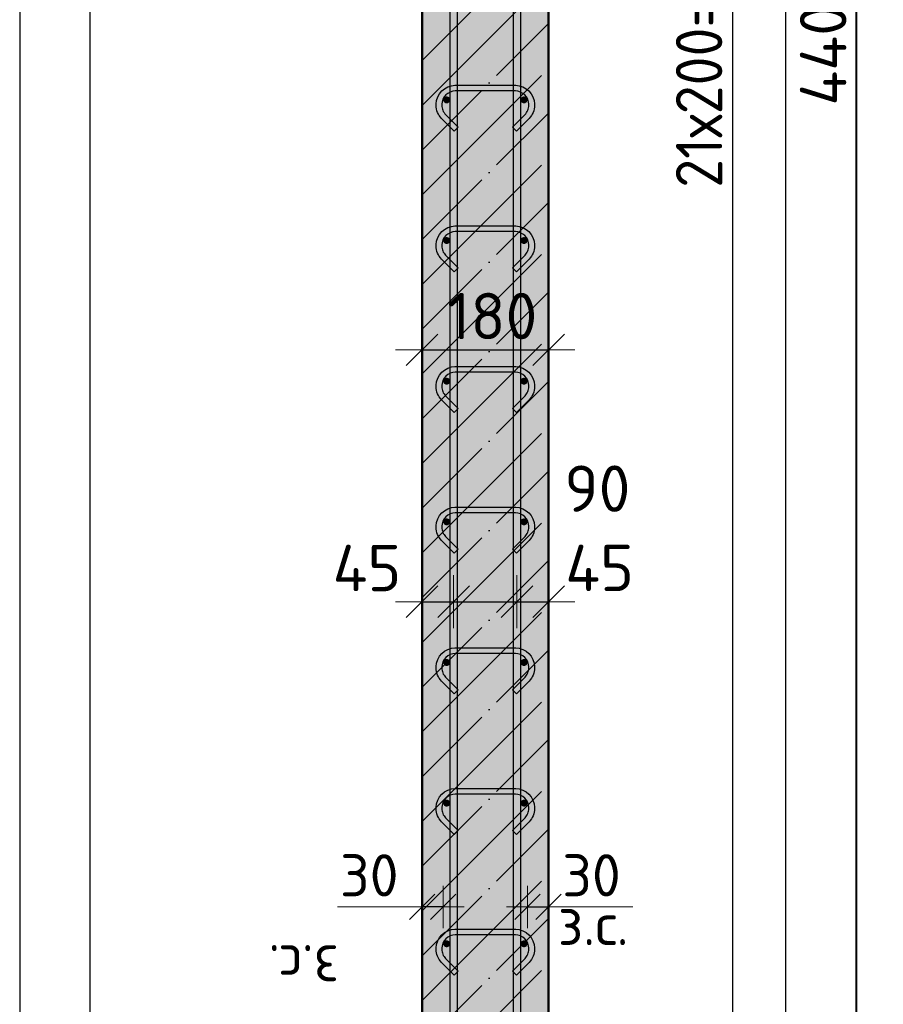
# Model space of a CAD drawing. Header units: millimetres. Extents: x 10987 to 63485, y -5166 to 39219.
# Tile 14 of 43: x 22976 to 24204, y 2448 to 3848. Entities that reach past the tile are written whole.
import ezdxf

# ---------------------------------------------------------------- set-up
doc = ezdxf.new("R2010")
doc.units = ezdxf.units.MM
doc.header["$PDMODE"] = 65
doc.linetypes.add('______11', pattern=[150, 120, -15, 0, -15])
doc.linetypes.add('______5', pattern=[330, 240, -30, 30, -30])
for name, color, linetype, lineweight in [('Standard', 7, 'Continuous', 25), ('Арм.стержн. вертикальными 1', 22, 'Continuous', 35), ('Арм.стержн.горизонт. 1', 180, 'Continuous', 35), ('Размерная линия_ общее', 7, 'Continuous', 13), ('Размерная линия_ общее_1', 7, 'Continuous', 13)]:
    doc.layers.add(name, color=color, linetype=linetype, lineweight=lineweight)
doc.layers.add('Арм.стержн.Стяжки', color=7, linetype='Continuous', lineweight=35, true_color=0x501e0f)
doc.styles.add('ISOCPEUR', font='ISOCPEUR')
doc.dimstyles.new('DIMSTYLE_3', dxfattribs={"dimtxt": 66, "dimasz": 75, "dimexe": 0, "dimexo": 0, "dimgap": 33, "dimtad": 2, "dimdec": 0, "dimrnd": 5, "dimzin": 12, "dimdsep": 46, "dimtxsty": 'ISOCPEUR', "dimblk1": 'ALL_ML_STRICH', "dimblk2": 'ALL_ML_STRICH', "dimsah": 1, "dimcen": 0, "dimclrd": 7, "dimclre": 256, "dimclrt": 7, "dimadec": 0, "dimazin": 0, "dimtfac": 1, "dimtdec": 0, "dimtix": 1, "dimtmove": 2, "dimatfit": 3, "dimfxl": 0, "dimtvp": 1.2, "dimtzin": 0, "dimlwd": 0, "dimlwe": -3, "dimarcsym": 0})
doc.dimstyles.new('DIMSTYLE_6', dxfattribs={"dimtxt": 66, "dimasz": 75, "dimexe": 0, "dimexo": 0, "dimgap": 33, "dimtad": 2, "dimdec": 0, "dimrnd": 5, "dimzin": 12, "dimdsep": 46, "dimtxsty": 'ISOCPEUR', "dimblk1": 'ALL_ML_STRICH', "dimblk2": 'ALL_ML_STRICH', "dimsah": 1, "dimcen": 0, "dimclrd": 7, "dimclre": 256, "dimclrt": 7, "dimadec": 0, "dimazin": 0, "dimtfac": 1, "dimtdec": 0, "dimtix": 1, "dimtmove": 2, "dimatfit": 3, "dimfxl": 0, "dimtzin": 0, "dimlwd": 0, "dimlwe": -3, "dimarcsym": 0})
doc.dimstyles.new('DIMSTYLE_9', dxfattribs={"dimtxt": 60, "dimasz": 60, "dimexe": 0, "dimexo": 0.001, "dimgap": 30, "dimtad": 2, "dimdec": 0, "dimrnd": 5, "dimzin": 12, "dimdsep": 46, "dimtxsty": 'ISOCPEUR', "dimblk1": 'ALL_ML_STRICH', "dimblk2": 'ALL_ML_STRICH', "dimsah": 1, "dimcen": 0, "dimse1": 1, "dimse2": 1, "dimclrd": 7, "dimclre": 256, "dimclrt": 7, "dimadec": 0, "dimazin": 0, "dimtfac": 1, "dimtdec": 0, "dimtix": 1, "dimtmove": 2, "dimatfit": 3, "dimfxl": 0, "dimtvp": 1.2, "dimtzin": 0, "dimlwd": 0, "dimlwe": -3, "dimarcsym": 0})

# ---------------------------------------------------------------- blocks, each defined once
blk = doc.blocks.new('ALL_ML_STRICH')
at = {"color": 0, "linetype": 'ByBlock', "lineweight": -2}
for p, q in [((0, -0.5), (0, 0.5)), ((-0.3, -0.3), (0.3, 0.3)), ((-1, 0), (0.5, 0))]:
    blk.add_line(p, q, dxfattribs=at)
blk = doc.blocks.new('*D49')
at = {"layer": 'DEFPOINTS', "color": 7, "linetype": 'Continuous', "lineweight": 13, "transparency": 33554687}
for p in [(23547.6, 3388.4), (23547.6, 3378.4), (23727.6, 3386.7)]:
    blk.add_point(p, dxfattribs=at)
at = {"layer": 'Размерная линия_ общее', "color": 253, "linetype": 'Continuous', "lineweight": -2, "true_color": 0xa0a0a0, "transparency": 33554687}
for p, q in [((23547.6, 3378.4), (23547.6, 3378.4)), ((23727.6, 3378.4), (23727.6, 3378.4))]:
    blk.add_line(p, q, dxfattribs=at)
at = {"layer": 'Размерная линия_ общее', "color": 7, "linetype": 'Continuous', "lineweight": -2, "transparency": 33554687}
blk.add_line((23547.6, 3378.4), (23727.6, 3378.4), dxfattribs=at)
at = {"layer": 'Размерная линия_ общее', "color": 7, "linetype": 'Continuous', "lineweight": 13, "transparency": 33554687, "xscale": 75, "yscale": 75, "zscale": 75, "rotation": 180}
blk.add_blockref('ALL_ML_STRICH', (23547.6, 3378.4), dxfattribs=at)
at = {"layer": 'Размерная линия_ общее', "color": 7, "linetype": 'Continuous', "lineweight": 13, "transparency": 33554687, "xscale": 75, "yscale": 75, "zscale": 75}
blk.add_blockref('ALL_ML_STRICH', (23727.6, 3378.4), dxfattribs=at)
at = {"layer": 'Размерная линия_ общее', "color": 7, "linetype": 'Continuous', "lineweight": 13, "transparency": 33554687, "insert": (23647.5, 3426.4), "char_height": 66, "width": 198, "attachment_point": 5, "style": 'ISOCPEUR'}
blk.add_mtext('\\A1;{180}', dxfattribs=at)
blk = doc.blocks.new('*D50')
at = {"layer": 'DEFPOINTS', "color": 7, "linetype": 'Continuous', "lineweight": 13, "transparency": 33554687}
for p in [(23697.6, 2586.2), (23697.6, 2577.5), (23727.6, 2577.5)]:
    blk.add_point(p, dxfattribs=at)
at = {"layer": 'Размерная линия_ общее_1', "color": 7, "linetype": 'Continuous', "lineweight": -2, "transparency": 33554687}
blk.add_line((23697.6, 2586.2), (23727.6, 2586.2), dxfattribs=at)
at = {"layer": 'Размерная линия_ общее_1', "color": 7, "linetype": 'Continuous', "lineweight": 13, "transparency": 33554687, "xscale": 60, "yscale": 60, "zscale": 60, "rotation": 180}
blk.add_blockref('ALL_ML_STRICH', (23697.6, 2586.2), dxfattribs=at)
at = {"layer": 'Размерная линия_ общее_1', "color": 7, "linetype": 'Continuous', "lineweight": 13, "transparency": 33554687, "xscale": 60, "yscale": 60, "zscale": 60}
blk.add_blockref('ALL_ML_STRICH', (23727.6, 2586.2), dxfattribs=at)
at = {"layer": 'Размерная линия_ общее_1', "color": 7, "linetype": 'Continuous', "lineweight": 13, "transparency": 33554687, "insert": (23788.6, 2631.2), "char_height": 60, "width": 120, "attachment_point": 5, "style": 'ISOCPEUR'}
blk.add_mtext('\\A1;{30}', dxfattribs=at)
at = {"layer": 'Размерная линия_ общее_1', "color": 7, "linetype": 'Continuous', "lineweight": 13, "transparency": 33554687, "insert": (23740.7, 2592), "char_height": 60, "width": 3, "attachment_point": 1, "line_spacing_factor": 0.60241, "style": 'ISOCPEUR'}
blk.add_mtext('з.с.', dxfattribs=at)
blk = doc.blocks.new('*D51')
at = {"layer": 'DEFPOINTS', "color": 7, "linetype": 'Continuous', "lineweight": 13, "transparency": 33554687}
for p in [(23547.6, 2577.5), (23577.6, 2586.2), (23577.6, 2577.5)]:
    blk.add_point(p, dxfattribs=at)
at = {"layer": 'Размерная линия_ общее_1', "color": 7, "linetype": 'Continuous', "lineweight": -2, "transparency": 33554687}
blk.add_line((23577.6, 2586.2), (23547.6, 2586.2), dxfattribs=at)
at = {"layer": 'Размерная линия_ общее_1', "color": 7, "linetype": 'Continuous', "lineweight": 13, "transparency": 33554687, "xscale": 60, "yscale": 60, "zscale": 60}
for p, rotation in [((23577.6, 2586.2), 360), ((23547.6, 2586.2), 180)]:
    blk.add_blockref('ALL_ML_STRICH', p, dxfattribs=dict(at, rotation=rotation))
at = {"layer": 'Размерная линия_ общее_1', "color": 7, "linetype": 'Continuous', "lineweight": 13, "transparency": 33554687, "insert": (23472.6, 2631.2), "char_height": 60, "width": 120, "attachment_point": 5, "style": 'ISOCPEUR'}
blk.add_mtext('\\A1;{30}', dxfattribs=at)
at = {"layer": 'Размерная линия_ общее_1', "color": 7, "linetype": 'Continuous', "lineweight": 13, "transparency": 33554687, "insert": (23429.6, 2472), "char_height": 60, "width": 3, "attachment_point": 1, "rotation": 180, "line_spacing_factor": 0.60241, "style": 'ISOCPEUR'}
blk.add_mtext('з.с.', dxfattribs=at)
blk = doc.blocks.new('*D52')
at = {"layer": 'DEFPOINTS', "color": 7, "linetype": 'Continuous', "lineweight": 13, "transparency": 33554687}
for p in [(23547.6, 3020.3), (23592.6, 3020.2), (23547.6, 2979.3)]:
    blk.add_point(p, dxfattribs=at)
at = {"layer": 'Размерная линия_ общее', "color": 253, "linetype": 'Continuous', "lineweight": -2, "true_color": 0xa0a0a0, "transparency": 33554687}
for p, q in [((23547.6, 2999.3), (23547.6, 3020.3)), ((23592.6, 3020.3), (23592.6, 3020.3))]:
    blk.add_line(p, q, dxfattribs=at)
at = {"layer": 'Размерная линия_ общее', "color": 7, "linetype": 'Continuous', "lineweight": -2, "transparency": 33554687}
blk.add_line((23547.6, 3020.3), (23592.6, 3020.3), dxfattribs=at)
at = {"layer": 'Размерная линия_ общее', "color": 7, "linetype": 'Continuous', "lineweight": 13, "transparency": 33554687, "xscale": 75, "yscale": 75, "zscale": 75, "rotation": 180}
blk.add_blockref('ALL_ML_STRICH', (23547.6, 3020.3), dxfattribs=at)
at = {"layer": 'Размерная линия_ общее', "color": 7, "linetype": 'Continuous', "lineweight": 13, "transparency": 33554687, "xscale": 75, "yscale": 75, "zscale": 75}
blk.add_blockref('ALL_ML_STRICH', (23592.6, 3020.3), dxfattribs=at)
at = {"layer": 'Размерная линия_ общее', "color": 7, "linetype": 'Continuous', "lineweight": 13, "transparency": 33554687, "insert": (23469.3, 3068.1), "char_height": 66, "width": 132, "attachment_point": 5, "style": 'ISOCPEUR'}
blk.add_mtext('\\A1;{45}', dxfattribs=at)
blk = doc.blocks.new('*D53')
at = {"layer": 'DEFPOINTS', "color": 7, "linetype": 'Continuous', "lineweight": 13, "transparency": 33554687}
for p in [(23592.6, 3020.3), (23592.6, 3020.2), (23682.6, 3022.3)]:
    blk.add_point(p, dxfattribs=at)
at = {"layer": 'Размерная линия_ общее', "color": 253, "linetype": 'Continuous', "lineweight": -2, "true_color": 0xa0a0a0, "transparency": 33554687}
for p, q in [((23592.6, 3020.3), (23592.6, 3020.3)), ((23682.6, 3020.3), (23682.6, 3020.3))]:
    blk.add_line(p, q, dxfattribs=at)
at = {"layer": 'Размерная линия_ общее', "color": 7, "linetype": 'Continuous', "lineweight": -2, "transparency": 33554687}
blk.add_line((23592.6, 3020.3), (23682.6, 3020.3), dxfattribs=at)
at = {"layer": 'Размерная линия_ общее', "color": 7, "linetype": 'Continuous', "lineweight": 13, "transparency": 33554687, "xscale": 75, "yscale": 75, "zscale": 75, "rotation": 180}
blk.add_blockref('ALL_ML_STRICH', (23592.6, 3020.3), dxfattribs=at)
at = {"layer": 'Размерная линия_ общее', "color": 7, "linetype": 'Continuous', "lineweight": 13, "transparency": 33554687, "xscale": 75, "yscale": 75, "zscale": 75}
blk.add_blockref('ALL_ML_STRICH', (23682.6, 3020.3), dxfattribs=at)
at = {"layer": 'Размерная линия_ общее', "color": 7, "linetype": 'Continuous', "lineweight": 13, "transparency": 33554687, "insert": (23797, 3181), "char_height": 66, "width": 132, "attachment_point": 5, "style": 'ISOCPEUR'}
blk.add_mtext('\\A1;{90}', dxfattribs=at)
blk = doc.blocks.new('*D54')
at = {"layer": 'DEFPOINTS', "color": 7, "linetype": 'Continuous', "lineweight": 13, "transparency": 33554687}
for p in [(23682.6, 3022.3), (23682.6, 3020.3), (23727.6, 2982.8)]:
    blk.add_point(p, dxfattribs=at)
at = {"layer": 'Размерная линия_ общее', "color": 253, "linetype": 'Continuous', "lineweight": -2, "true_color": 0xa0a0a0, "transparency": 33554687}
for p, q in [((23682.6, 3020.3), (23682.6, 3020.3)), ((23727.6, 3002.8), (23727.6, 3020.3))]:
    blk.add_line(p, q, dxfattribs=at)
at = {"layer": 'Размерная линия_ общее', "color": 7, "linetype": 'Continuous', "lineweight": -2, "transparency": 33554687}
blk.add_line((23682.6, 3020.3), (23727.6, 3020.3), dxfattribs=at)
at = {"layer": 'Размерная линия_ общее', "color": 7, "linetype": 'Continuous', "lineweight": 13, "transparency": 33554687, "xscale": 75, "yscale": 75, "zscale": 75, "rotation": 180}
blk.add_blockref('ALL_ML_STRICH', (23682.6, 3020.3), dxfattribs=at)
at = {"layer": 'Размерная линия_ общее', "color": 7, "linetype": 'Continuous', "lineweight": 13, "transparency": 33554687, "xscale": 75, "yscale": 75, "zscale": 75}
blk.add_blockref('ALL_ML_STRICH', (23727.6, 3020.3), dxfattribs=at)
at = {"layer": 'Размерная линия_ общее', "color": 7, "linetype": 'Continuous', "lineweight": 13, "transparency": 33554687, "insert": (23800.1, 3068.3), "char_height": 66, "width": 132, "attachment_point": 5, "style": 'ISOCPEUR'}
blk.add_mtext('\\A1;{45}', dxfattribs=at)
blk = doc.blocks.new('*D243')
at = {"layer": 'DEFPOINTS', "color": 7, "linetype": 'Continuous', "lineweight": 13, "transparency": 33554687}
for p in [(23692.6, 5933.8), (23692.6, 1733.8), (23989.6, 1733.8)]:
    blk.add_point(p, dxfattribs=at)
at = {"layer": 'Размерная линия_ общее', "color": 253, "linetype": 'Continuous', "lineweight": -2, "true_color": 0xa0a0a0, "transparency": 33554687}
for p, q in [((23712.6, 5933.8), (23989.6, 5933.8)), ((23712.6, 1733.8), (23989.6, 1733.8))]:
    blk.add_line(p, q, dxfattribs=at)
at = {"layer": 'Размерная линия_ общее', "color": 7, "linetype": 'Continuous', "lineweight": -2, "transparency": 33554687}
blk.add_line((23989.6, 1733.8), (23989.6, 5933.8), dxfattribs=at)
at = {"layer": 'Размерная линия_ общее', "color": 7, "linetype": 'Continuous', "lineweight": 13, "transparency": 33554687, "xscale": 75, "yscale": 75, "zscale": 75}
for p, rotation in [((23989.6, 5933.8), 90), ((23989.6, 1733.8), 270)]:
    blk.add_blockref('ALL_ML_STRICH', p, dxfattribs=dict(at, rotation=rotation))
at = {"layer": 'Размерная линия_ общее', "color": 7, "linetype": 'Continuous', "lineweight": 13, "transparency": 33554687, "insert": (23908.6, 3608.8), "char_height": 66, "width": 3.3, "attachment_point": 1, "rotation": 90, "line_spacing_factor": 0.60241, "style": 'ISOCPEUR'}
blk.add_mtext('\\W0.91;21х200=4200', dxfattribs=at)
blk = doc.blocks.new('*D245')
at = {"layer": 'DEFPOINTS', "color": 7, "linetype": 'Continuous', "lineweight": 13, "transparency": 33554687}
for p in [(24039.9, 6023.8), (23727.6, 1623.8), (24166, 1623.8)]:
    blk.add_point(p, dxfattribs=at)
at = {"layer": 'Размерная линия_ общее', "color": 253, "linetype": 'Continuous', "lineweight": -2, "true_color": 0xa0a0a0, "transparency": 33554687}
for p, q in [((24059.9, 6023.8), (24166, 6023.8)), ((23747.6, 1623.8), (24166, 1623.8))]:
    blk.add_line(p, q, dxfattribs=at)
at = {"layer": 'Размерная линия_ общее', "color": 7, "linetype": 'Continuous', "lineweight": -2, "transparency": 33554687}
blk.add_line((24166, 1623.8), (24166, 6023.8), dxfattribs=at)
at = {"layer": 'Размерная линия_ общее', "color": 7, "linetype": 'Continuous', "lineweight": 13, "transparency": 33554687, "xscale": 75, "yscale": 75, "zscale": 75}
for p, rotation in [((24166, 6023.8), 90), ((24166, 1623.8), 270)]:
    blk.add_blockref('ALL_ML_STRICH', p, dxfattribs=dict(at, rotation=rotation))
at = {"layer": 'Размерная линия_ общее', "color": 7, "linetype": 'Continuous', "lineweight": 13, "transparency": 33554687, "insert": (24118, 3820.5), "char_height": 66, "width": 264, "attachment_point": 5, "rotation": 90, "style": 'ISOCPEUR'}
blk.add_mtext('\\A1;{4400}', dxfattribs=at)

msp = doc.modelspace()

# ---------------------------------------------------------------- hatches: boundary and pattern name
at = {"layer": 'Standard', "linetype": 'Continuous', "lineweight": -3, "transparency": 33554687}
msp.add_hatch(color=7, dxfattribs=at).paths.add_polyline_path([(23727.6, 1623.8), (23727.6, 6023.8), (23547.6, 6023.8), (23547.6, 1623.8)])
at = {"layer": 'Арм.стержн.горизонт. 1', "linetype": 'Continuous', "lineweight": 50, "transparency": 33554687}
for points in [[(23587.6, 3733.8), (23587.3, 3735.7), (23586.2, 3737.4), (23584.6, 3738.4), (23582.6, 3738.8), (23580.7, 3738.4), (23579.1, 3737.4), (23578, 3735.7), (23577.6, 3733.8), (23578, 3731.9), (23579.1, 3730.3), (23580.7, 3729.2), (23582.6, 3728.8), (23584.6, 3729.2), (23586.2, 3730.3), (23587.3, 3731.9)], [(23697.6, 3733.8), (23697.3, 3735.7), (23696.2, 3737.4), (23694.6, 3738.4), (23692.6, 3738.8), (23690.7, 3738.4), (23689.1, 3737.4), (23688, 3735.7), (23687.6, 3733.8), (23688, 3731.9), (23689.1, 3730.3), (23690.7, 3729.2), (23692.6, 3728.8), (23694.6, 3729.2), (23696.2, 3730.3), (23697.3, 3731.9)], [(23587.6, 3533.8), (23587.3, 3535.7), (23586.2, 3537.4), (23584.6, 3538.4), (23582.6, 3538.8), (23580.7, 3538.4), (23579.1, 3537.4), (23578, 3535.7), (23577.6, 3533.8), (23578, 3531.9), (23579.1, 3530.3), (23580.7, 3529.2), (23582.6, 3528.8), (23584.6, 3529.2), (23586.2, 3530.3), (23587.3, 3531.9)], [(23697.6, 3533.8), (23697.3, 3535.7), (23696.2, 3537.4), (23694.6, 3538.4), (23692.6, 3538.8), (23690.7, 3538.4), (23689.1, 3537.4), (23688, 3535.7), (23687.6, 3533.8), (23688, 3531.9), (23689.1, 3530.3), (23690.7, 3529.2), (23692.6, 3528.8), (23694.6, 3529.2), (23696.2, 3530.3), (23697.3, 3531.9)], [(23587.6, 3333.8), (23587.3, 3335.7), (23586.2, 3337.4), (23584.6, 3338.4), (23582.6, 3338.8), (23580.7, 3338.4), (23579.1, 3337.4), (23578, 3335.7), (23577.6, 3333.8), (23578, 3331.9), (23579.1, 3330.3), (23580.7, 3329.2), (23582.6, 3328.8), (23584.6, 3329.2), (23586.2, 3330.3), (23587.3, 3331.9)], [(23697.6, 3333.8), (23697.3, 3335.7), (23696.2, 3337.4), (23694.6, 3338.4), (23692.6, 3338.8), (23690.7, 3338.4), (23689.1, 3337.4), (23688, 3335.7), (23687.6, 3333.8), (23688, 3331.9), (23689.1, 3330.3), (23690.7, 3329.2), (23692.6, 3328.8), (23694.6, 3329.2), (23696.2, 3330.3), (23697.3, 3331.9)], [(23587.6, 3133.8), (23587.3, 3135.7), (23586.2, 3137.4), (23584.6, 3138.4), (23582.6, 3138.8), (23580.7, 3138.4), (23579.1, 3137.4), (23578, 3135.7), (23577.6, 3133.8), (23578, 3131.9), (23579.1, 3130.3), (23580.7, 3129.2), (23582.6, 3128.8), (23584.6, 3129.2), (23586.2, 3130.3), (23587.3, 3131.9)], [(23697.6, 3133.8), (23697.3, 3135.7), (23696.2, 3137.4), (23694.6, 3138.4), (23692.6, 3138.8), (23690.7, 3138.4), (23689.1, 3137.4), (23688, 3135.7), (23687.6, 3133.8), (23688, 3131.9), (23689.1, 3130.3), (23690.7, 3129.2), (23692.6, 3128.8), (23694.6, 3129.2), (23696.2, 3130.3), (23697.3, 3131.9)], [(23587.6, 2933.8), (23587.3, 2935.7), (23586.2, 2937.4), (23584.6, 2938.4), (23582.6, 2938.8), (23580.7, 2938.4), (23579.1, 2937.4), (23578, 2935.7), (23577.6, 2933.8), (23578, 2931.9), (23579.1, 2930.3), (23580.7, 2929.2), (23582.6, 2928.8), (23584.6, 2929.2), (23586.2, 2930.3), (23587.3, 2931.9)], [(23697.6, 2933.8), (23697.3, 2935.7), (23696.2, 2937.4), (23694.6, 2938.4), (23692.6, 2938.8), (23690.7, 2938.4), (23689.1, 2937.4), (23688, 2935.7), (23687.6, 2933.8), (23688, 2931.9), (23689.1, 2930.3), (23690.7, 2929.2), (23692.6, 2928.8), (23694.6, 2929.2), (23696.2, 2930.3), (23697.3, 2931.9)], [(23587.6, 2733.8), (23587.3, 2735.7), (23586.2, 2737.4), (23584.6, 2738.4), (23582.6, 2738.8), (23580.7, 2738.4), (23579.1, 2737.4), (23578, 2735.7), (23577.6, 2733.8), (23578, 2731.9), (23579.1, 2730.3), (23580.7, 2729.2), (23582.6, 2728.8), (23584.6, 2729.2), (23586.2, 2730.3), (23587.3, 2731.9)], [(23697.6, 2733.8), (23697.3, 2735.7), (23696.2, 2737.4), (23694.6, 2738.4), (23692.6, 2738.8), (23690.7, 2738.4), (23689.1, 2737.4), (23688, 2735.7), (23687.6, 2733.8), (23688, 2731.9), (23689.1, 2730.3), (23690.7, 2729.2), (23692.6, 2728.8), (23694.6, 2729.2), (23696.2, 2730.3), (23697.3, 2731.9)], [(23587.6, 2533.8), (23587.3, 2535.7), (23586.2, 2537.4), (23584.6, 2538.4), (23582.6, 2538.8), (23580.7, 2538.4), (23579.1, 2537.4), (23578, 2535.7), (23577.6, 2533.8), (23578, 2531.9), (23579.1, 2530.3), (23580.7, 2529.2), (23582.6, 2528.8), (23584.6, 2529.2), (23586.2, 2530.3), (23587.3, 2531.9)], [(23697.6, 2533.8), (23697.3, 2535.7), (23696.2, 2537.4), (23694.6, 2538.4), (23692.6, 2538.8), (23690.7, 2538.4), (23689.1, 2537.4), (23688, 2535.7), (23687.6, 2533.8), (23688, 2531.9), (23689.1, 2530.3), (23690.7, 2529.2), (23692.6, 2528.8), (23694.6, 2529.2), (23696.2, 2530.3), (23697.3, 2531.9)]]:
    msp.add_hatch(color=4, dxfattribs=at).paths.add_polyline_path(points)

# ---------------------------------------------------------------- linework, layer by layer
at = {"layer": 'Standard', "color": 52, "linetype": 'Continuous', "lineweight": -3, "transparency": 33554687}
for p, q in [((23075.5, 6317.7), (23075.5, 1341.1)), ((23075.5, 6317.7), (23075.5, 1341.1)), ((24065.1, 1341.1), (24065.1, 6317.7)), ((24065.1, 1341.1), (24065.1, 6317.7))]:
    msp.add_line(p, q, dxfattribs=at)
at = {"layer": 'Standard', "color": 7, "linetype": 'Continuous', "lineweight": 50, "transparency": 33554687}
for p, q in [((23547.6, 6023.8), (23547.6, 1623.8)), ((23727.6, 1623.8), (23727.6, 6023.8))]:
    msp.add_line(p, q, dxfattribs=at)
at = {"layer": 'Standard', "color": 7, "linetype": '______11', "lineweight": -3, "transparency": 33554687}
for p, q in [((23547.6, 3789.7), (23727.6, 3969.7)), ((23547.6, 3662.4), (23727.6, 3842.4)), ((23547.6, 3535.1), (23727.6, 3715.1)), ((23547.6, 3407.8), (23727.6, 3587.8)), ((23547.6, 3280.5), (23727.6, 3460.5)), ((23547.6, 3153.3), (23727.6, 3333.3)), ((23547.6, 3026), (23727.6, 3206)), ((23547.6, 2898.7), (23727.6, 3078.7)), ((23547.6, 2771.4), (23727.6, 2951.4)), ((23547.6, 2644.1), (23727.6, 2824.1)), ((23547.6, 2516.9), (23727.6, 2696.9)), ((23547.6, 2389.6), (23727.6, 2569.6))]:
    msp.add_line(p, q, dxfattribs=at)
at = {"layer": 'Standard', "color": 7, "linetype": '______5', "lineweight": -3, "transparency": 33554687}
for p, q in [((23547.6, 3726), (23727.6, 3906)), ((23547.6, 3598.7), (23727.6, 3778.7)), ((23547.6, 3471.5), (23727.6, 3651.5)), ((23547.6, 3344.2), (23727.6, 3524.2)), ((23547.6, 3216.9), (23727.6, 3396.9)), ((23547.6, 3089.6), (23727.6, 3269.6)), ((23547.6, 2962.3), (23727.6, 3142.3)), ((23547.6, 2835.1), (23727.6, 3015.1)), ((23547.6, 2707.8), (23727.6, 2887.8)), ((23547.6, 2580.5), (23727.6, 2760.5)), ((23547.6, 2453.2), (23727.6, 2633.2)), ((23547.6, 2325.9), (23727.6, 2505.9))]:
    msp.add_line(p, q, dxfattribs=at)
at = {"layer": 'Standard', "color": 7, "linetype": 'Continuous', "lineweight": 13, "transparency": 33554687}
for p, q in [((23547.6, 2586.2), (23427.6, 2586.2)), ((23727.6, 2586.2), (23847.6, 2586.2))]:
    msp.add_line(p, q, dxfattribs=at)
at = {"layer": 'Standard', "color": 7, "linetype": 'Continuous', "lineweight": 25, "transparency": 33554687}
msp.add_lwpolyline([(22975.5, 1241.1), (24165.1, 1241.1), (24165.1, 6417.7), (22975.5, 6417.7), (22975.5, 1241.1)], dxfattribs=at)
at = {"layer": 'Арм.стержн. вертикальными 1', "color": 4, "linetype": 'Continuous', "lineweight": 25, "transparency": 33554687}
for points in [[(23587.6, 1623.8), (23587.6, 6144.8), (23587, 6149.3), (23585.5, 6153.9), (23583.2, 6158.1), (23580.3, 6161.5), (23576.9, 6164.3), (23572.7, 6166.7), (23568.1, 6168.2), (23563.6, 6168.8), (23287.6, 6168.8), (23287.6, 6178.8), (23564.3, 6178.8), (23570.4, 6178), (23576.7, 6175.9), (23582.6, 6172.6), (23587.4, 6168.6), (23591.4, 6163.8), (23594.7, 6157.9), (23596.8, 6151.6), (23597.6, 6145.5), (23597.6, 1623.8), (23587.6, 1623.8)], [(23587.6, 1623.8), (23587.6, 6144.8), (23587, 6149.3), (23585.5, 6153.9), (23583.2, 6158.1), (23580.3, 6161.5), (23576.9, 6164.3), (23572.7, 6166.7), (23568.1, 6168.2), (23563.6, 6168.8), (23287.6, 6168.8), (23287.6, 6178.8), (23564.3, 6178.8), (23570.4, 6178), (23576.7, 6175.9), (23582.6, 6172.6), (23587.4, 6168.6), (23591.4, 6163.8), (23594.7, 6157.9), (23596.8, 6151.6), (23597.6, 6145.5), (23597.6, 1623.8), (23587.6, 1623.8)], [(23677.6, 1623.8), (23677.6, 6145.5), (23678.5, 6151.6), (23680.6, 6157.9), (23683.9, 6163.8), (23687.9, 6168.6), (23692.7, 6172.6), (23698.5, 6175.9), (23704.9, 6178), (23711, 6178.8), (23987.6, 6178.8), (23987.6, 6168.8), (23711.7, 6168.8), (23707.2, 6168.2), (23702.6, 6166.7), (23698.4, 6164.3), (23695, 6161.5), (23692.1, 6158.1), (23689.8, 6153.9), (23688.3, 6149.3), (23687.6, 6144.8), (23687.6, 1623.8), (23677.6, 1623.8)], [(23677.6, 1623.8), (23677.6, 6145.5), (23678.5, 6151.6), (23680.6, 6157.9), (23683.9, 6163.8), (23687.9, 6168.6), (23692.7, 6172.6), (23698.5, 6175.9), (23704.9, 6178), (23711, 6178.8), (23987.6, 6178.8), (23987.6, 6168.8), (23711.7, 6168.8), (23707.2, 6168.2), (23702.6, 6166.7), (23698.4, 6164.3), (23695, 6161.5), (23692.1, 6158.1), (23689.8, 6153.9), (23688.3, 6149.3), (23687.6, 6144.8), (23687.6, 1623.8), (23677.6, 1623.8)]]:
    msp.add_lwpolyline(points, dxfattribs=at)
at = {"layer": 'Арм.стержн.Стяжки', "color": 40, "linetype": 'Continuous', "lineweight": 25, "transparency": 33554687}
for points in [[(23593.4, 3689.3), (23575.4, 3707.4), (23573.7, 3709.3), (23572.2, 3711.4), (23570.9, 3713.6), (23569.8, 3716), (23568.9, 3718.4), (23568.2, 3720.9), (23567.8, 3723.5), (23567.6, 3726), (23567.6, 3728), (23568.3, 3732.9), (23570, 3738), (23572.6, 3742.6), (23575.8, 3746.5), (23579.7, 3749.7), (23584.4, 3752.3), (23589.4, 3754), (23594.3, 3754.7), (23681, 3754.7), (23685.8, 3754), (23690.9, 3752.3), (23695.6, 3749.7), (23699.4, 3746.5), (23702.7, 3742.6), (23705.3, 3738), (23707, 3732.9), (23707.6, 3728), (23707.6, 3726), (23707.5, 3723.5), (23707, 3720.9), (23706.4, 3718.4), (23705.5, 3716), (23704.4, 3713.6), (23703.1, 3711.4), (23701.6, 3709.3), (23699.9, 3707.4), (23681.8, 3689.3), (23676.2, 3695), (23694.1, 3712.8), (23695.3, 3714.2), (23696.4, 3715.8), (23697.3, 3717.4), (23698.1, 3719), (23698.7, 3720.8), (23699.2, 3722.6), (23699.5, 3724.4), (23699.6, 3726.3), (23699.6, 3727.5), (23699.1, 3731.1), (23697.9, 3734.7), (23696, 3738.1), (23693.8, 3740.8), (23691, 3743.1), (23687.7, 3745), (23684, 3746.2), (23680.4, 3746.7), (23594.9, 3746.7), (23591.3, 3746.2), (23587.6, 3745), (23584.2, 3743.1), (23581.5, 3740.8), (23579.2, 3738.1), (23577.3, 3734.7), (23576.1, 3731.1), (23575.6, 3727.5), (23575.6, 3726.3), (23575.8, 3724.4), (23576.1, 3722.6), (23576.5, 3720.8), (23577.2, 3719), (23577.9, 3717.4), (23578.9, 3715.8), (23580, 3714.2), (23581.2, 3712.8), (23599.1, 3695), (23593.4, 3689.3)], [(23593.4, 3489.3), (23575.4, 3507.4), (23573.7, 3509.3), (23572.2, 3511.4), (23570.9, 3513.6), (23569.8, 3516), (23568.9, 3518.4), (23568.2, 3520.9), (23567.8, 3523.5), (23567.6, 3526), (23567.6, 3528), (23568.3, 3532.9), (23570, 3538), (23572.6, 3542.6), (23575.8, 3546.5), (23579.7, 3549.7), (23584.4, 3552.3), (23589.4, 3554), (23594.3, 3554.7), (23681, 3554.7), (23685.8, 3554), (23690.9, 3552.3), (23695.6, 3549.7), (23699.4, 3546.5), (23702.7, 3542.6), (23705.3, 3538), (23707, 3532.9), (23707.6, 3528), (23707.6, 3526), (23707.5, 3523.5), (23707, 3520.9), (23706.4, 3518.4), (23705.5, 3516), (23704.4, 3513.6), (23703.1, 3511.4), (23701.6, 3509.3), (23699.9, 3507.4), (23681.8, 3489.3), (23676.2, 3495), (23694.1, 3512.8), (23695.3, 3514.2), (23696.4, 3515.8), (23697.3, 3517.4), (23698.1, 3519), (23698.7, 3520.8), (23699.2, 3522.6), (23699.5, 3524.4), (23699.6, 3526.3), (23699.6, 3527.5), (23699.1, 3531.1), (23697.9, 3534.7), (23696, 3538.1), (23693.8, 3540.8), (23691, 3543.1), (23687.7, 3545), (23684, 3546.2), (23680.4, 3546.7), (23594.9, 3546.7), (23591.3, 3546.2), (23587.6, 3545), (23584.2, 3543.1), (23581.5, 3540.8), (23579.2, 3538.1), (23577.3, 3534.7), (23576.1, 3531.1), (23575.6, 3527.5), (23575.6, 3526.3), (23575.8, 3524.4), (23576.1, 3522.6), (23576.5, 3520.8), (23577.2, 3519), (23577.9, 3517.4), (23578.9, 3515.8), (23580, 3514.2), (23581.2, 3512.8), (23599.1, 3495), (23593.4, 3489.3)], [(23593.4, 3289.3), (23575.4, 3307.4), (23573.7, 3309.3), (23572.2, 3311.4), (23570.9, 3313.6), (23569.8, 3316), (23568.9, 3318.4), (23568.2, 3320.9), (23567.8, 3323.5), (23567.6, 3326), (23567.6, 3328), (23568.3, 3332.9), (23570, 3338), (23572.6, 3342.6), (23575.8, 3346.5), (23579.7, 3349.7), (23584.4, 3352.3), (23589.4, 3354), (23594.3, 3354.7), (23681, 3354.7), (23685.8, 3354), (23690.9, 3352.3), (23695.6, 3349.7), (23699.4, 3346.5), (23702.7, 3342.6), (23705.3, 3338), (23707, 3332.9), (23707.6, 3328), (23707.6, 3326), (23707.5, 3323.5), (23707, 3320.9), (23706.4, 3318.4), (23705.5, 3316), (23704.4, 3313.6), (23703.1, 3311.4), (23701.6, 3309.3), (23699.9, 3307.4), (23681.8, 3289.3), (23676.2, 3295), (23694.1, 3312.8), (23695.3, 3314.2), (23696.4, 3315.8), (23697.3, 3317.4), (23698.1, 3319), (23698.7, 3320.8), (23699.2, 3322.6), (23699.5, 3324.4), (23699.6, 3326.3), (23699.6, 3327.5), (23699.1, 3331.1), (23697.9, 3334.7), (23696, 3338.1), (23693.8, 3340.8), (23691, 3343.1), (23687.7, 3345), (23684, 3346.2), (23680.4, 3346.7), (23594.9, 3346.7), (23591.3, 3346.2), (23587.6, 3345), (23584.2, 3343.1), (23581.5, 3340.8), (23579.2, 3338.1), (23577.3, 3334.7), (23576.1, 3331.1), (23575.6, 3327.5), (23575.6, 3326.3), (23575.8, 3324.4), (23576.1, 3322.6), (23576.5, 3320.8), (23577.2, 3319), (23577.9, 3317.4), (23578.9, 3315.8), (23580, 3314.2), (23581.2, 3312.8), (23599.1, 3295), (23593.4, 3289.3)], [(23593.4, 3089.3), (23575.4, 3107.4), (23573.7, 3109.3), (23572.2, 3111.4), (23570.9, 3113.6), (23569.8, 3116), (23568.9, 3118.4), (23568.2, 3120.9), (23567.8, 3123.5), (23567.6, 3126), (23567.6, 3128), (23568.3, 3132.9), (23570, 3138), (23572.6, 3142.6), (23575.8, 3146.5), (23579.7, 3149.7), (23584.4, 3152.3), (23589.4, 3154), (23594.3, 3154.7), (23681, 3154.7), (23685.8, 3154), (23690.9, 3152.3), (23695.6, 3149.7), (23699.4, 3146.5), (23702.7, 3142.6), (23705.3, 3138), (23707, 3132.9), (23707.6, 3128), (23707.6, 3126), (23707.5, 3123.5), (23707, 3120.9), (23706.4, 3118.4), (23705.5, 3116), (23704.4, 3113.6), (23703.1, 3111.4), (23701.6, 3109.3), (23699.9, 3107.4), (23681.8, 3089.3), (23676.2, 3095), (23694.1, 3112.8), (23695.3, 3114.2), (23696.4, 3115.8), (23697.3, 3117.4), (23698.1, 3119), (23698.7, 3120.8), (23699.2, 3122.6), (23699.5, 3124.4), (23699.6, 3126.3), (23699.6, 3127.5), (23699.1, 3131.1), (23697.9, 3134.7), (23696, 3138.1), (23693.8, 3140.8), (23691, 3143.1), (23687.7, 3145), (23684, 3146.2), (23680.4, 3146.7), (23594.9, 3146.7), (23591.3, 3146.2), (23587.6, 3145), (23584.2, 3143.1), (23581.5, 3140.8), (23579.2, 3138.1), (23577.3, 3134.7), (23576.1, 3131.1), (23575.6, 3127.5), (23575.6, 3126.3), (23575.8, 3124.4), (23576.1, 3122.6), (23576.5, 3120.8), (23577.2, 3119), (23577.9, 3117.4), (23578.9, 3115.8), (23580, 3114.2), (23581.2, 3112.8), (23599.1, 3095), (23593.4, 3089.3)], [(23593.4, 2889.3), (23575.4, 2907.4), (23573.7, 2909.3), (23572.2, 2911.4), (23570.9, 2913.6), (23569.8, 2916), (23568.9, 2918.4), (23568.2, 2920.9), (23567.8, 2923.5), (23567.6, 2926), (23567.6, 2928), (23568.3, 2932.9), (23570, 2938), (23572.6, 2942.6), (23575.8, 2946.5), (23579.7, 2949.7), (23584.4, 2952.3), (23589.4, 2954), (23594.3, 2954.7), (23681, 2954.7), (23685.8, 2954), (23690.9, 2952.3), (23695.6, 2949.7), (23699.4, 2946.5), (23702.7, 2942.6), (23705.3, 2938), (23707, 2932.9), (23707.6, 2928), (23707.6, 2926), (23707.5, 2923.5), (23707, 2920.9), (23706.4, 2918.4), (23705.5, 2916), (23704.4, 2913.6), (23703.1, 2911.4), (23701.6, 2909.3), (23699.9, 2907.4), (23681.8, 2889.3), (23676.2, 2895), (23694.1, 2912.8), (23695.3, 2914.2), (23696.4, 2915.8), (23697.3, 2917.4), (23698.1, 2919), (23698.7, 2920.8), (23699.2, 2922.6), (23699.5, 2924.4), (23699.6, 2926.3), (23699.6, 2927.5), (23699.1, 2931.1), (23697.9, 2934.7), (23696, 2938.1), (23693.8, 2940.8), (23691, 2943.1), (23687.7, 2945), (23684, 2946.2), (23680.4, 2946.7), (23594.9, 2946.7), (23591.3, 2946.2), (23587.6, 2945), (23584.2, 2943.1), (23581.5, 2940.8), (23579.2, 2938.1), (23577.3, 2934.7), (23576.1, 2931.1), (23575.6, 2927.5), (23575.6, 2926.3), (23575.8, 2924.4), (23576.1, 2922.6), (23576.5, 2920.8), (23577.2, 2919), (23577.9, 2917.4), (23578.9, 2915.8), (23580, 2914.2), (23581.2, 2912.8), (23599.1, 2895), (23593.4, 2889.3)], [(23593.4, 2689.3), (23575.4, 2707.4), (23573.7, 2709.3), (23572.2, 2711.4), (23570.9, 2713.6), (23569.8, 2716), (23568.9, 2718.4), (23568.2, 2720.9), (23567.8, 2723.5), (23567.6, 2726), (23567.6, 2728), (23568.3, 2732.9), (23570, 2738), (23572.6, 2742.6), (23575.8, 2746.5), (23579.7, 2749.7), (23584.4, 2752.3), (23589.4, 2754), (23594.3, 2754.7), (23681, 2754.7), (23685.8, 2754), (23690.9, 2752.3), (23695.6, 2749.7), (23699.4, 2746.5), (23702.7, 2742.6), (23705.3, 2738), (23707, 2732.9), (23707.6, 2728), (23707.6, 2726), (23707.5, 2723.5), (23707, 2720.9), (23706.4, 2718.4), (23705.5, 2716), (23704.4, 2713.6), (23703.1, 2711.4), (23701.6, 2709.3), (23699.9, 2707.4), (23681.8, 2689.3), (23676.2, 2695), (23694.1, 2712.8), (23695.3, 2714.2), (23696.4, 2715.8), (23697.3, 2717.4), (23698.1, 2719), (23698.7, 2720.8), (23699.2, 2722.6), (23699.5, 2724.4), (23699.6, 2726.3), (23699.6, 2727.5), (23699.1, 2731.1), (23697.9, 2734.7), (23696, 2738.1), (23693.8, 2740.8), (23691, 2743.1), (23687.7, 2745), (23684, 2746.2), (23680.4, 2746.7), (23594.9, 2746.7), (23591.3, 2746.2), (23587.6, 2745), (23584.2, 2743.1), (23581.5, 2740.8), (23579.2, 2738.1), (23577.3, 2734.7), (23576.1, 2731.1), (23575.6, 2727.5), (23575.6, 2726.3), (23575.8, 2724.4), (23576.1, 2722.6), (23576.5, 2720.8), (23577.2, 2719), (23577.9, 2717.4), (23578.9, 2715.8), (23580, 2714.2), (23581.2, 2712.8), (23599.1, 2695), (23593.4, 2689.3)], [(23593.4, 2489.3), (23575.4, 2507.4), (23573.7, 2509.3), (23572.2, 2511.4), (23570.9, 2513.6), (23569.8, 2516), (23568.9, 2518.4), (23568.2, 2520.9), (23567.8, 2523.5), (23567.6, 2526), (23567.6, 2528), (23568.3, 2532.9), (23570, 2538), (23572.6, 2542.6), (23575.8, 2546.5), (23579.7, 2549.7), (23584.4, 2552.3), (23589.4, 2554), (23594.3, 2554.7), (23681, 2554.7), (23685.8, 2554), (23690.9, 2552.3), (23695.6, 2549.7), (23699.4, 2546.5), (23702.7, 2542.6), (23705.3, 2538), (23707, 2532.9), (23707.6, 2528), (23707.6, 2526), (23707.5, 2523.5), (23707, 2520.9), (23706.4, 2518.4), (23705.5, 2516), (23704.4, 2513.6), (23703.1, 2511.4), (23701.6, 2509.3), (23699.9, 2507.4), (23681.8, 2489.3), (23676.2, 2495), (23694.1, 2512.8), (23695.3, 2514.2), (23696.4, 2515.8), (23697.3, 2517.4), (23698.1, 2519), (23698.7, 2520.8), (23699.2, 2522.6), (23699.5, 2524.4), (23699.6, 2526.3), (23699.6, 2527.5), (23699.1, 2531.1), (23697.9, 2534.7), (23696, 2538.1), (23693.8, 2540.8), (23691, 2543.1), (23687.7, 2545), (23684, 2546.2), (23680.4, 2546.7), (23594.9, 2546.7), (23591.3, 2546.2), (23587.6, 2545), (23584.2, 2543.1), (23581.5, 2540.8), (23579.2, 2538.1), (23577.3, 2534.7), (23576.1, 2531.1), (23575.6, 2527.5), (23575.6, 2526.3), (23575.8, 2524.4), (23576.1, 2522.6), (23576.5, 2520.8), (23577.2, 2519), (23577.9, 2517.4), (23578.9, 2515.8), (23580, 2514.2), (23581.2, 2512.8), (23599.1, 2495), (23593.4, 2489.3)]]:
    msp.add_lwpolyline(points, dxfattribs=at)

# ---------------------------------------------------------------- dimensions: what is measured, and where the dimension line sits
at = {"layer": 'Размерная линия_ общее', "color": 7, "linetype": 'Continuous', "lineweight": 13, "transparency": 33554687}
dim = msp.add_linear_dim(base=(24166, 6023.8), p1=(23747.6, 1623.8), p2=(24059.9, 6023.8), angle=90, dimstyle='DIMSTYLE_6', override={"dimpost": '<>', "dimclrd": 7, "dimclre": 253, "dimclrt": 7, "dimlwd": 0, "dimlwe": 65533}, dxfattribs=at)
dim.commit()
dim.dimension.update_dxf_attribs({"geometry": '*D245', "text_midpoint": (24118, 3820.5), "dimtype": 160})
dim = msp.add_linear_dim(base=(23989.6, 5933.8), p1=(23712.6, 1733.8), p2=(23712.6, 5933.8), angle=90, text='\\W0.91;21х200=4200', dimstyle='DIMSTYLE_6', override={"dimpost": '<>', "dimclrd": 7, "dimclre": 253, "dimclrt": 7, "dimlwd": 0, "dimlwe": 65533}, dxfattribs=at)
dim.commit()
dim.dimension.update_dxf_attribs({"geometry": '*D243', "text_midpoint": (23956.6, 3833.8), "dimtype": 160})
for base, p1, p2, picture, middle in [((23727.6, 3378.4), (23547.6, 3378.4), (23727.6, 3378.4), '*D49', (23647.5, 3426.4)), ((23682.6, 3020.3), (23592.6, 3020.3), (23682.6, 3020.3), '*D53', (23797, 3181)), ((23592.6, 3020.3), (23547.6, 2999.3), (23592.6, 3020.3), '*D52', (23469.3, 3068.1)), ((23727.6, 3020.3), (23682.6, 3020.3), (23727.6, 3002.8), '*D54', (23800.1, 3068.3))]:
    dim = msp.add_linear_dim(base=base, p1=p1, p2=p2, dimstyle='DIMSTYLE_3', override={"dimpost": '<>', "dimclrd": 7, "dimclre": 253, "dimclrt": 7, "dimlwd": 0, "dimlwe": 65533}, dxfattribs=at)
    dim.commit()
    dim.dimension.update_dxf_attribs({"geometry": picture, "text_midpoint": middle, "dimtype": 160})
at = {"layer": 'Размерная линия_ общее_1', "color": 7, "linetype": 'Continuous', "lineweight": 13, "transparency": 33554687}
dim = msp.add_linear_dim(base=(23547.6, 2586.2), p1=(23577.6, 2577.5), p2=(23547.6, 2577.5), angle=180, text='<>\\Xз.с.', dimstyle='DIMSTYLE_9', override={"dimpost": '<>', "dimclrd": 7, "dimclre": 253, "dimclrt": 7, "dimlwd": 0, "dimlwe": 65533}, dxfattribs=at)
dim.commit()
dim.dimension.update_dxf_attribs({"geometry": '*D51', "text_midpoint": (23472.6, 2631.2), "dimtype": 160})
dim = msp.add_linear_dim(base=(23727.6, 2586.2), p1=(23697.6, 2577.5), p2=(23727.6, 2577.5), text='<>\\Xз.с.', dimstyle='DIMSTYLE_9', override={"dimpost": '<>', "dimclrd": 7, "dimclre": 253, "dimclrt": 7, "dimlwd": 0, "dimlwe": 65533}, dxfattribs=at)
dim.commit()
dim.dimension.update_dxf_attribs({"geometry": '*D50', "text_midpoint": (23788.6, 2631.2), "dimtype": 160})

doc.saveas('drawing.dxf')
